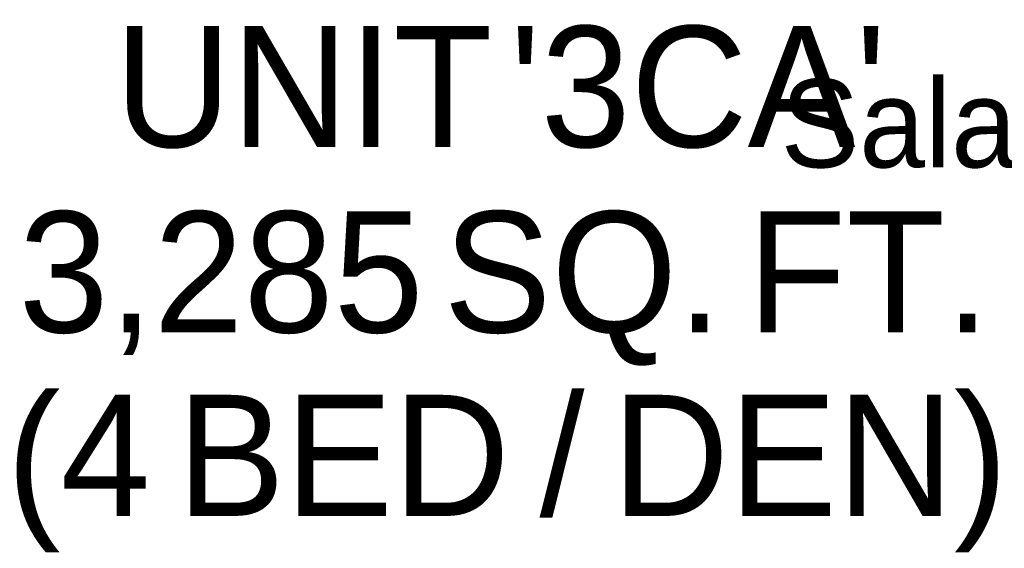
# Model space of a CAD drawing. Header units: feet. Extents: x -79 to 198, y -22 to 181.
# Tile 61 of 256: x 70.43 to 83.82, y 27.39 to 34.58. Entities that reach past the tile are written whole.
import ezdxf
from ezdxf.enums import TextEntityAlignment as Align

# ---------------------------------------------------------------- set-up
doc = ezdxf.new("R2010")
doc.units = ezdxf.units.FT
doc.layers.add('A-NOMBRE-ESPACIO', color=2, linetype='CONTINUOUS')
doc.layers.add('A-TEXTO-PDF', color=3, linetype='CONTINUOUS')

msp = doc.modelspace()

# ---------------------------------------------------------------- texts
at = {"layer": 'A-NOMBRE-ESPACIO'}
msp.add_text('Sala - Comedor', height=1.2, dxfattribs=at).set_placement((86.4, 32.5689), align=Align.CENTER)
at = {"layer": 'A-TEXTO-PDF'}
for s, p in [("'3CA'", (79.6595, 32.8452)), ('UNIT', (74.2934, 32.8452)), ('3,285', (73.174, 30.3252)), ('SQ.', (78.0925, 30.3252)), ('FT.', (81.9802, 30.3252)), ('(4', (71.2346, 27.8318)), ('/', (77.8094, 27.8318)), ('DEN)', (81.1817, 27.8318)), ('BED', (74.8363, 27.8318))]:
    msp.add_text(s, height=1.646, dxfattribs=at).set_placement(p, align=Align.CENTER)

doc.saveas('drawing.dxf')
